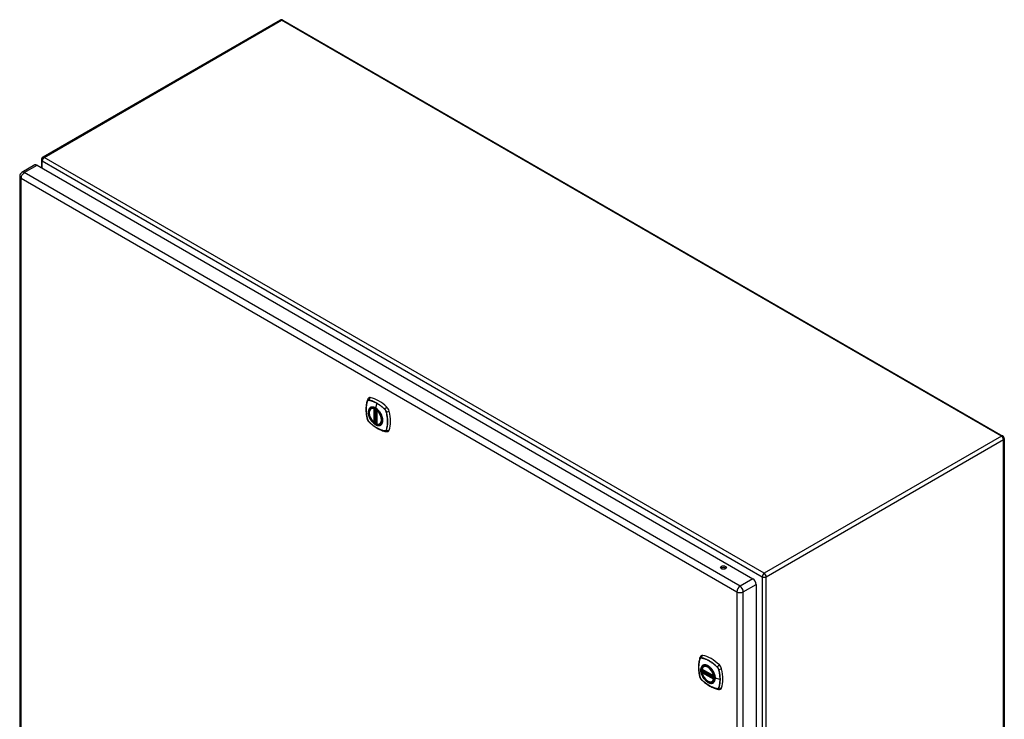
# Model space of a CAD drawing. Header units: inches. Extents: x 202.2 to 236.8, y 70.3 to 119.4.
# Tile 2 of 2: x 202.2 to 236.8, y 94.9 to 119.4. Entities that reach past the tile are written whole.
import ezdxf

# ---------------------------------------------------------------- set-up
doc = ezdxf.new("R2010")
doc.units = ezdxf.units.IN
doc.header["$MEASUREMENT"] = 0
doc.layers.add('Visible Edges(ANSI)', color=7, linetype='Continuous', lineweight=25)
doc.layers.add('Visible Tangent Edges(ANSI)', color=7, linetype='Continuous', lineweight=25)

msp = doc.modelspace()

# ---------------------------------------------------------------- linework, layer by layer
at = {"layer": 'Visible Edges(ANSI)'}
for p, q in [((211.345, 119.427), (202.999, 114.609)), ((211.444, 119.427), (236.76, 104.811)), ((202.718, 114.335), (202.266, 114.074)), ((202.798, 114.327), (227.968, 99.795)), ((202.95, 114.524), (202.95, 114.239)), ((202.185, 113.935), (202.185, 84.965)), ((214.545, 105.776), (214.563, 105.786)), ((214.74, 105.715), (214.74, 105.237)), ((214.75, 105.727), (214.746, 105.725)), ((214.671, 105.293), (214.657, 105.285)), ((214.686, 105.29), (214.684, 105.292)), ((214.74, 105.313), (214.699, 105.289)), ((214.858, 105.234), (214.876, 105.244)), ((236.809, 104.726), (236.809, 75.493)), ((228.082, 99.598), (228.082, 70.628)), ((226.181, 96.614), (226.595, 96.375)), ((226.237, 96.718), (226.255, 96.728)), ((226.181, 96.519), (226.195, 96.527)), ((226.2, 96.539), (226.2, 96.541)), ((226.206, 96.553), (226.247, 96.576)), ((226.607, 96.375), (226.61, 96.378)), ((226.55, 96.176), (226.568, 96.186))]:
    msp.add_line(p, q, dxfattribs=at)
at = {"layer": 'Visible Edges(ANSI)', "flags": 128}
for points in [[(214.415, 106.085), (214.403, 106.048), (214.393, 106.011), (214.384, 105.972), (214.377, 105.932), (214.372, 105.892), (214.368, 105.85), (214.366, 105.808), (214.365, 105.765), (214.366, 105.722), (214.368, 105.678), (214.372, 105.634), (214.377, 105.589), (214.384, 105.544), (214.392, 105.498), (214.401, 105.452), (214.412, 105.406)], [(214.459, 106.148), (214.451, 106.141), (214.444, 106.133), (214.431, 106.117), (214.422, 106.101), (214.415, 106.085)], [(214.644, 105.286), (214.63, 105.299), (214.616, 105.312), (214.603, 105.326), (214.59, 105.341), (214.578, 105.357), (214.566, 105.373), (214.554, 105.39), (214.544, 105.407), (214.534, 105.425), (214.524, 105.443), (214.516, 105.462), (214.508, 105.48), (214.501, 105.499), (214.495, 105.517), (214.489, 105.536), (214.485, 105.554), (214.482, 105.573), (214.479, 105.591), (214.478, 105.608), (214.477, 105.626), (214.477, 105.642), (214.479, 105.659), (214.481, 105.674), (214.484, 105.689), (214.489, 105.703), (214.494, 105.717), (214.5, 105.729), (214.507, 105.741), (214.515, 105.751), (214.524, 105.761), (214.534, 105.769), (214.545, 105.776)], [(214.805, 105.7), (214.823, 105.678), (214.841, 105.654), (214.858, 105.63), (214.874, 105.604), (214.888, 105.578), (214.901, 105.551), (214.912, 105.524), (214.922, 105.497)], [(214.412, 105.406), (214.416, 105.391), (214.422, 105.377), (214.428, 105.364), (214.435, 105.351), (214.442, 105.338), (214.451, 105.326), (214.461, 105.315), (214.471, 105.304)], [(214.471, 105.304), (214.506, 105.271), (214.54, 105.24), (214.576, 105.21), (214.612, 105.182), (214.648, 105.155), (214.685, 105.129), (214.722, 105.105), (214.759, 105.083), (214.796, 105.062), (214.834, 105.043), (214.871, 105.026), (214.909, 105.011), (214.947, 104.997), (214.985, 104.985), (215.023, 104.975), (215.061, 104.967)], [(214.684, 105.292), (214.682, 105.293), (214.678, 105.294), (214.674, 105.294), (214.671, 105.293)], [(214.858, 105.234), (214.846, 105.228), (214.834, 105.223), (214.82, 105.22), (214.807, 105.219), (214.793, 105.218), (214.778, 105.219), (214.763, 105.222), (214.749, 105.226)], [(215.061, 104.967), (215.078, 104.965), (215.097, 104.965), (215.117, 104.968), (215.127, 104.97), (215.137, 104.973)], [(226.107, 97.027), (226.095, 96.991), (226.085, 96.953), (226.076, 96.914), (226.069, 96.874), (226.064, 96.834), (226.06, 96.792), (226.058, 96.75), (226.057, 96.708), (226.058, 96.664), (226.06, 96.62), (226.064, 96.576), (226.069, 96.531), (226.076, 96.486), (226.084, 96.44), (226.093, 96.394), (226.104, 96.348)], [(226.151, 97.09), (226.143, 97.083), (226.136, 97.075), (226.124, 97.06), (226.114, 97.043), (226.107, 97.027)], [(226.175, 96.627), (226.179, 96.642), (226.185, 96.656), (226.191, 96.669), (226.198, 96.681), (226.207, 96.692), (226.216, 96.702), (226.226, 96.711), (226.237, 96.718)], [(226.497, 96.642), (226.516, 96.62), (226.533, 96.597), (226.55, 96.572), (226.566, 96.547), (226.58, 96.52), (226.593, 96.494), (226.604, 96.466), (226.614, 96.439)], [(226.104, 96.348), (226.108, 96.334), (226.114, 96.319), (226.12, 96.306), (226.127, 96.293), (226.134, 96.281), (226.143, 96.269), (226.153, 96.257), (226.163, 96.246)], [(226.55, 96.176), (226.539, 96.17), (226.527, 96.166), (226.514, 96.163), (226.501, 96.161), (226.487, 96.161), (226.473, 96.161), (226.459, 96.163), (226.444, 96.167), (226.43, 96.171), (226.415, 96.177), (226.401, 96.184), (226.386, 96.192), (226.371, 96.201), (226.357, 96.212), (226.342, 96.223), (226.328, 96.235), (226.314, 96.248), (226.301, 96.262), (226.288, 96.277), (226.275, 96.292), (226.263, 96.308), (226.251, 96.324), (226.24, 96.342), (226.23, 96.359), (226.22, 96.377), (226.212, 96.395), (226.203, 96.414), (226.196, 96.432), (226.189, 96.451), (226.184, 96.47), (226.179, 96.488), (226.175, 96.507)], [(226.195, 96.527), (226.197, 96.529), (226.199, 96.532), (226.2, 96.536), (226.2, 96.539)], [(226.163, 96.246), (226.198, 96.214), (226.233, 96.182), (226.268, 96.153), (226.304, 96.124), (226.34, 96.097), (226.377, 96.072), (226.414, 96.048), (226.451, 96.025), (226.488, 96.005), (226.526, 95.986), (226.564, 95.968), (226.601, 95.953), (226.639, 95.939), (226.677, 95.927), (226.715, 95.917), (226.753, 95.909)], [(226.753, 95.909), (226.77, 95.907), (226.789, 95.907), (226.809, 95.91), (226.819, 95.912), (226.829, 95.915)]]:
    msp.add_lwpolyline(points, dxfattribs=at)
at = {"layer": 'Visible Edges(ANSI)'}
for centre, radius, start, end in [((211.394, 119.342), 0.099, 60, 120), ((203.049, 114.524), 0.099, 120, 180), ((202.346, 113.935), 0.161, 120, 180), ((214.752, 105.715), 0.0118, 120, 180), ((214.651, 105.295), 0.0118, 229.389, 300), ((214.693, 105.3), 0.0118, 232.1717, 300), ((214.752, 105.237), 0.0118, 180, 253.4446), ((236.71, 104.726), 0.099, 0, 60), ((226.187, 96.625), 0.0118, 166.5554, 240), ((226.187, 96.509), 0.0118, 120, 190.611), ((226.212, 96.543), 0.0118, 120, 187.8283), ((226.601, 96.386), 0.0118, 240, 300)]:
    msp.add_arc(centre, radius, start, end, dxfattribs=at)
for centre, major_axis, start_param, end_param in [((202.798, 114.196), (-0.081, 0.139), 5.497787, 6.283185), ((214.555, 106), (-0.089, 0.153), 5.825423, 6.381985), ((214.806, 105.003), (-0.64, 1.108), 5.170151, 5.825423), ((214.702, 105.505), (-0.157, 0.273), 5.505569, 6.748139), ((215.057, 105.71), (0.089, -0.153), 1.113034, 2.028558), ((214.319, 105.847), (-0.64, 1.108), 3.599355, 4.254627), ((214.702, 105.505), (-0.157, 0.273), 2.12979, 2.550416), ((214.702, 105.505), (0.157, -0.273), 5.818232, 7.060801), ((215.057, 105.131), (0.089, -0.153), 6.184386, 6.740947), ((226.933, 100.133), (-0.102, 0), 3.63511, 5.789668), ((227.968, 99.664), (0.08, -0.139), 0.785398, 2.356194), ((226.247, 96.942), (-0.089, 0.153), 5.825423, 6.381985), ((226.498, 95.945), (-0.64, 1.108), 5.170151, 5.825423), ((226.394, 96.447), (-0.157, 0.273), 0.591177, 1.011803), ((226.394, 96.447), (-0.157, 0.273), 5.505569, 6.748139), ((226.749, 96.652), (0.089, -0.153), 1.113034, 2.028558), ((226.011, 96.789), (-0.64, 1.108), 3.599355, 4.254627), ((226.394, 96.447), (0.157, -0.273), 5.818232, 7.060801), ((226.749, 96.073), (0.089, -0.153), 6.184386, 6.740947)]:
    msp.add_ellipse(centre, major_axis=major_axis, ratio=0.57735, start_param=start_param, end_param=end_param, dxfattribs=at)
for centre, major_axis in [((214.698, 105.503), (-0.16, 0.277)), ((226.933, 100.189), (0.102, 0)), ((226.39, 96.445), (-0.16, 0.277))]:
    msp.add_ellipse(centre, major_axis=major_axis, ratio=0.57735, dxfattribs=at)
at = {"layer": 'Visible Tangent Edges(ANSI)'}
for p, q in [((203.049, 114.604), (211.394, 119.423)), ((236.71, 104.806), (211.394, 119.423)), ((202.346, 114.066), (202.798, 114.327)), ((202.979, 114.483), (228.295, 99.867)), ((202.979, 114.223), (202.979, 114.483)), ((228.365, 99.988), (203.049, 114.604)), ((227.516, 99.534), (202.346, 114.066)), ((202.232, 113.869), (227.403, 99.337)), ((202.232, 84.899), (202.232, 113.869)), ((214.416, 106.04), (214.416, 106.04)), ((214.467, 106.07), (214.468, 106.07)), ((214.745, 105.963), (214.697, 105.794)), ((214.643, 105.768), (214.643, 105.29)), ((214.651, 105.785), (214.65, 105.784)), ((214.66, 105.768), (214.671, 105.775)), ((214.66, 105.29), (214.66, 105.768)), ((214.671, 105.775), (214.671, 105.297)), ((214.686, 105.297), (214.686, 105.77)), ((214.702, 105.295), (214.702, 105.762)), ((214.744, 105.232), (214.744, 105.71)), ((214.754, 105.723), (214.754, 105.724)), ((215.022, 105.75), (215.022, 105.75)), ((215.074, 105.66), (215.074, 105.66)), ((214.416, 105.4), (214.416, 105.4)), ((214.468, 105.31), (214.467, 105.31)), ((214.671, 105.297), (214.66, 105.29)), ((214.74, 105.317), (214.702, 105.295)), ((215.022, 104.99), (215.022, 104.99)), ((215.074, 105.02), (215.074, 105.02)), ((236.71, 104.806), (228.365, 99.988)), ((228.435, 99.867), (236.78, 104.685)), ((236.78, 75.453), (236.78, 104.685)), ((226.878, 100.139), (226.848, 100.157)), ((227.968, 99.795), (227.516, 99.534)), ((228.295, 99.867), (228.295, 70.635)), ((228.435, 70.635), (228.435, 99.867)), ((227.63, 99.337), (228.082, 99.598)), ((227.403, 99.337), (227.403, 70.367)), ((227.63, 70.367), (227.63, 99.337)), ((226.108, 96.982), (226.108, 96.983)), ((226.159, 97.012), (226.16, 97.012)), ((226.592, 96.381), (226.178, 96.62)), ((226.714, 96.692), (226.714, 96.692)), ((226.766, 96.603), (226.766, 96.602)), ((226.108, 96.342), (226.108, 96.342)), ((226.178, 96.504), (226.592, 96.265)), ((226.187, 96.518), (226.198, 96.525)), ((226.601, 96.279), (226.187, 96.518)), ((226.198, 96.525), (226.612, 96.286)), ((226.616, 96.301), (226.206, 96.538)), ((226.212, 96.552), (226.25, 96.574)), ((226.616, 96.319), (226.212, 96.552)), ((226.612, 96.286), (226.601, 96.279)), ((226.609, 96.384), (226.609, 96.383)), ((226.609, 96.263), (226.611, 96.264)), ((226.812, 96.255), (226.641, 96.299)), ((226.16, 96.252), (226.159, 96.252)), ((226.714, 95.932), (226.714, 95.932)), ((226.766, 95.962), (226.766, 95.962))]:
    msp.add_line(p, q, dxfattribs=at)
at = {"layer": 'Visible Tangent Edges(ANSI)', "flags": 128}
for points in [[(214.415, 106.042), (214.408, 106.02), (214.401, 105.998), (214.395, 105.975), (214.389, 105.952), (214.385, 105.928), (214.381, 105.903), (214.377, 105.878), (214.374, 105.853), (214.372, 105.827), (214.37, 105.801), (214.369, 105.774), (214.369, 105.747), (214.369, 105.72), (214.37, 105.692), (214.372, 105.664), (214.374, 105.635), (214.377, 105.607), (214.381, 105.578), (214.385, 105.549), (214.39, 105.519), (214.395, 105.49), (214.401, 105.46), (214.408, 105.43), (214.415, 105.4)], [(214.416, 105.4), (214.408, 105.43), (214.402, 105.46), (214.396, 105.489), (214.39, 105.519), (214.385, 105.548), (214.381, 105.577), (214.378, 105.606), (214.375, 105.635), (214.372, 105.663), (214.371, 105.691), (214.37, 105.719), (214.37, 105.746), (214.37, 105.773), (214.371, 105.8), (214.372, 105.826), (214.375, 105.852), (214.378, 105.877), (214.381, 105.902), (214.385, 105.926), (214.39, 105.95), (214.396, 105.974), (214.402, 105.996), (214.408, 106.019), (214.416, 106.04)], [(214.468, 106.073), (214.464, 106.073), (214.462, 106.073), (214.459, 106.074), (214.456, 106.074), (214.453, 106.074), (214.45, 106.073), (214.447, 106.073), (214.445, 106.072), (214.442, 106.071), (214.44, 106.07), (214.437, 106.069), (214.435, 106.068), (214.433, 106.067), (214.431, 106.065), (214.429, 106.064), (214.427, 106.062), (214.425, 106.06), (214.423, 106.058), (214.421, 106.055), (214.42, 106.053), (214.418, 106.05), (214.417, 106.048), (214.416, 106.045), (214.415, 106.042)], [(214.416, 106.04), (214.417, 106.043), (214.418, 106.046), (214.419, 106.048), (214.421, 106.051), (214.422, 106.053), (214.424, 106.055), (214.426, 106.057), (214.427, 106.059), (214.429, 106.061), (214.431, 106.063), (214.433, 106.064), (214.436, 106.066), (214.438, 106.067), (214.44, 106.068), (214.443, 106.069), (214.445, 106.07), (214.448, 106.07), (214.45, 106.071), (214.453, 106.071), (214.456, 106.071), (214.459, 106.071), (214.461, 106.071), (214.464, 106.071), (214.467, 106.07)], [(215.023, 105.752), (215.001, 105.773), (214.978, 105.794), (214.956, 105.814), (214.933, 105.833), (214.909, 105.852), (214.886, 105.87), (214.863, 105.888), (214.839, 105.905), (214.816, 105.921), (214.792, 105.936), (214.768, 105.951), (214.745, 105.965), (214.721, 105.978), (214.698, 105.991), (214.674, 106.002), (214.651, 106.013), (214.628, 106.024), (214.604, 106.033), (214.581, 106.042), (214.558, 106.049), (214.535, 106.056), (214.512, 106.063), (214.49, 106.068), (214.468, 106.073)], [(214.468, 106.07), (214.479, 106.068), (214.49, 106.066), (214.501, 106.063), (214.512, 106.06), (214.524, 106.057), (214.535, 106.054), (214.547, 106.051), (214.558, 106.047), (214.57, 106.044), (214.581, 106.04), (214.593, 106.036), (214.604, 106.031), (214.616, 106.027), (214.628, 106.022), (214.639, 106.017), (214.651, 106.012), (214.663, 106.006), (214.674, 106.001), (214.686, 105.995), (214.698, 105.989), (214.71, 105.983), (214.721, 105.977), (214.733, 105.97), (214.745, 105.963)], [(214.745, 105.963), (214.757, 105.957), (214.768, 105.949), (214.78, 105.942), (214.792, 105.935), (214.804, 105.927), (214.815, 105.919), (214.827, 105.911), (214.839, 105.903), (214.85, 105.895), (214.862, 105.886), (214.874, 105.878), (214.885, 105.869), (214.897, 105.86), (214.909, 105.851), (214.92, 105.841), (214.932, 105.832), (214.943, 105.822), (214.955, 105.812), (214.966, 105.802), (214.977, 105.792), (214.988, 105.782), (215, 105.771), (215.011, 105.761), (215.022, 105.75)], [(214.503, 105.8), (214.494, 105.792), (214.485, 105.783), (214.478, 105.773), (214.471, 105.762), (214.465, 105.751), (214.46, 105.738), (214.455, 105.725), (214.451, 105.711), (214.448, 105.696), (214.446, 105.681), (214.445, 105.665), (214.445, 105.648), (214.445, 105.631), (214.446, 105.613), (214.448, 105.596), (214.451, 105.577), (214.455, 105.559), (214.46, 105.54), (214.465, 105.522), (214.471, 105.503), (214.478, 105.484), (214.485, 105.465), (214.494, 105.447), (214.503, 105.429)], [(214.922, 105.497), (214.94, 105.428), (214.946, 105.363), (214.942, 105.305), (214.925, 105.255), (214.899, 105.217), (214.863, 105.192), (214.82, 105.181), (214.77, 105.186), (214.718, 105.204), (214.664, 105.237), (214.612, 105.281), (214.564, 105.336), (214.522, 105.399), (214.489, 105.466), (214.465, 105.535), (214.451, 105.602), (214.449, 105.665), (214.458, 105.721), (214.479, 105.766), (214.509, 105.799), (214.548, 105.819), (214.594, 105.824), (214.644, 105.814), (214.697, 105.79)], [(214.536, 105.819), (214.534, 105.819), (214.533, 105.818), (214.531, 105.818), (214.53, 105.817), (214.528, 105.816), (214.527, 105.816), (214.526, 105.815), (214.524, 105.814), (214.523, 105.813), (214.521, 105.813), (214.52, 105.812), (214.518, 105.811), (214.517, 105.81), (214.516, 105.809), (214.514, 105.809), (214.513, 105.808), (214.512, 105.807), (214.51, 105.806), (214.509, 105.805), (214.508, 105.804), (214.506, 105.803), (214.505, 105.802), (214.504, 105.801), (214.503, 105.8)], [(214.697, 105.794), (214.69, 105.798), (214.683, 105.802), (214.675, 105.805), (214.668, 105.809), (214.661, 105.812), (214.654, 105.814), (214.646, 105.817), (214.639, 105.819), (214.632, 105.821), (214.625, 105.823), (214.618, 105.825), (214.611, 105.826), (214.605, 105.827), (214.598, 105.827), (214.591, 105.828), (214.585, 105.828), (214.578, 105.828), (214.572, 105.827), (214.565, 105.827), (214.559, 105.826), (214.553, 105.825), (214.547, 105.823), (214.542, 105.821), (214.536, 105.819)], [(214.671, 105.777), (214.671, 105.777), (214.671, 105.777), (214.671, 105.777), (214.671, 105.777), (214.671, 105.777), (214.671, 105.777), (214.671, 105.777), (214.671, 105.777), (214.671, 105.777), (214.671, 105.777), (214.671, 105.777), (214.671, 105.777), (214.671, 105.777), (214.671, 105.777), (214.671, 105.777), (214.671, 105.777), (214.671, 105.777), (214.671, 105.777), (214.671, 105.777), (214.671, 105.777), (214.671, 105.777), (214.671, 105.777), (214.671, 105.777), (214.671, 105.776)], [(214.671, 105.776), (214.671, 105.776), (214.671, 105.776), (214.671, 105.776), (214.671, 105.776), (214.671, 105.776), (214.671, 105.776), (214.671, 105.776), (214.671, 105.776), (214.671, 105.776), (214.671, 105.776), (214.671, 105.776), (214.671, 105.776), (214.671, 105.776), (214.671, 105.775), (214.671, 105.775), (214.671, 105.775), (214.671, 105.775), (214.671, 105.775), (214.671, 105.775), (214.671, 105.775), (214.671, 105.775), (214.671, 105.775), (214.671, 105.775), (214.671, 105.775)], [(214.858, 105.634), (214.852, 105.642), (214.846, 105.651), (214.84, 105.659), (214.834, 105.667), (214.828, 105.675), (214.822, 105.683), (214.816, 105.691), (214.809, 105.698), (214.803, 105.706), (214.796, 105.713), (214.789, 105.72), (214.782, 105.727), (214.776, 105.734), (214.769, 105.74), (214.762, 105.747), (214.755, 105.753), (214.748, 105.759), (214.74, 105.764), (214.733, 105.77), (214.726, 105.775), (214.719, 105.78), (214.712, 105.785), (214.704, 105.789), (214.697, 105.794)], [(214.697, 105.79), (214.702, 105.787), (214.707, 105.785), (214.711, 105.782), (214.716, 105.779), (214.721, 105.776), (214.725, 105.772), (214.73, 105.769), (214.734, 105.766), (214.739, 105.762), (214.743, 105.759), (214.748, 105.755), (214.753, 105.751), (214.757, 105.747), (214.762, 105.744), (214.766, 105.74), (214.77, 105.735), (214.775, 105.731), (214.779, 105.727), (214.784, 105.723), (214.788, 105.718), (214.792, 105.714), (214.796, 105.709), (214.801, 105.705), (214.805, 105.7)], [(214.891, 105.576), (214.89, 105.578), (214.888, 105.581), (214.887, 105.583), (214.886, 105.586), (214.885, 105.588), (214.883, 105.591), (214.882, 105.593), (214.881, 105.595), (214.879, 105.598), (214.878, 105.6), (214.876, 105.603), (214.875, 105.605), (214.874, 105.608), (214.872, 105.61), (214.871, 105.612), (214.869, 105.615), (214.868, 105.617), (214.867, 105.619), (214.865, 105.622), (214.864, 105.624), (214.862, 105.627), (214.861, 105.629), (214.859, 105.631), (214.858, 105.634)], [(215.022, 105.75), (215.025, 105.747), (215.028, 105.744), (215.031, 105.741), (215.034, 105.737), (215.037, 105.734), (215.039, 105.731), (215.042, 105.727), (215.045, 105.723), (215.047, 105.72), (215.049, 105.716), (215.052, 105.712), (215.054, 105.709), (215.056, 105.705), (215.058, 105.701), (215.06, 105.697), (215.062, 105.693), (215.064, 105.689), (215.066, 105.685), (215.067, 105.681), (215.069, 105.677), (215.07, 105.672), (215.072, 105.668), (215.073, 105.664), (215.074, 105.66)], [(215.076, 105.66), (215.075, 105.665), (215.074, 105.669), (215.073, 105.673), (215.071, 105.677), (215.07, 105.681), (215.068, 105.685), (215.066, 105.689), (215.064, 105.694), (215.062, 105.698), (215.06, 105.702), (215.058, 105.706), (215.056, 105.71), (215.054, 105.714), (215.051, 105.717), (215.049, 105.721), (215.046, 105.725), (215.044, 105.729), (215.041, 105.732), (215.038, 105.736), (215.035, 105.739), (215.032, 105.742), (215.029, 105.746), (215.026, 105.749), (215.023, 105.752)], [(215.074, 105.66), (215.081, 105.63), (215.088, 105.6), (215.094, 105.57), (215.1, 105.541), (215.104, 105.512), (215.109, 105.483), (215.112, 105.454), (215.115, 105.425), (215.117, 105.397), (215.119, 105.369), (215.12, 105.341), (215.12, 105.314), (215.12, 105.287), (215.119, 105.26), (215.117, 105.234), (215.115, 105.208), (215.112, 105.183), (215.109, 105.158), (215.104, 105.134), (215.1, 105.11), (215.094, 105.086), (215.088, 105.064), (215.081, 105.041), (215.074, 105.02)], [(215.076, 105.018), (215.083, 105.04), (215.09, 105.062), (215.096, 105.085), (215.101, 105.109), (215.106, 105.133), (215.11, 105.157), (215.114, 105.182), (215.117, 105.208), (215.119, 105.234), (215.12, 105.26), (215.121, 105.287), (215.122, 105.314), (215.121, 105.341), (215.12, 105.369), (215.119, 105.397), (215.116, 105.425), (215.114, 105.454), (215.11, 105.483), (215.106, 105.512), (215.101, 105.541), (215.096, 105.571), (215.09, 105.6), (215.083, 105.63), (215.076, 105.66)], [(214.415, 105.4), (214.416, 105.396), (214.417, 105.392), (214.418, 105.388), (214.42, 105.384), (214.421, 105.38), (214.423, 105.375), (214.425, 105.371), (214.427, 105.367), (214.429, 105.363), (214.431, 105.359), (214.433, 105.355), (214.435, 105.351), (214.437, 105.347), (214.44, 105.343), (214.442, 105.34), (214.445, 105.336), (214.447, 105.332), (214.45, 105.329), (214.453, 105.325), (214.456, 105.322), (214.459, 105.318), (214.462, 105.315), (214.464, 105.312), (214.468, 105.309)], [(214.467, 105.31), (214.464, 105.313), (214.461, 105.316), (214.459, 105.319), (214.456, 105.323), (214.453, 105.326), (214.45, 105.329), (214.448, 105.333), (214.445, 105.336), (214.443, 105.34), (214.44, 105.344), (214.438, 105.348), (214.436, 105.351), (214.433, 105.355), (214.431, 105.359), (214.429, 105.363), (214.427, 105.367), (214.426, 105.371), (214.424, 105.375), (214.422, 105.379), (214.421, 105.383), (214.419, 105.387), (214.418, 105.391), (214.417, 105.396), (214.416, 105.4)], [(215.022, 104.99), (215, 104.994), (214.977, 104.999), (214.955, 105.006), (214.932, 105.012), (214.909, 105.02), (214.886, 105.029), (214.862, 105.038), (214.839, 105.048), (214.816, 105.059), (214.792, 105.071), (214.769, 105.083), (214.745, 105.096), (214.722, 105.11), (214.698, 105.125), (214.675, 105.14), (214.651, 105.156), (214.628, 105.173), (214.605, 105.191), (214.581, 105.209), (214.558, 105.228), (214.535, 105.248), (214.513, 105.268), (214.49, 105.288), (214.468, 105.31)], [(214.468, 105.309), (214.49, 105.288), (214.513, 105.267), (214.535, 105.247), (214.558, 105.227), (214.581, 105.208), (214.605, 105.19), (214.628, 105.173), (214.652, 105.156), (214.675, 105.14), (214.699, 105.124), (214.722, 105.109), (214.746, 105.095), (214.769, 105.082), (214.793, 105.07), (214.816, 105.058), (214.84, 105.047), (214.863, 105.037), (214.887, 105.028), (214.91, 105.019), (214.933, 105.011), (214.956, 105.004), (214.978, 104.998), (215.001, 104.993), (215.023, 104.988)], [(214.503, 105.429), (214.504, 105.426), (214.505, 105.424), (214.506, 105.421), (214.508, 105.419), (214.509, 105.416), (214.51, 105.414), (214.512, 105.411), (214.513, 105.409), (214.514, 105.406), (214.516, 105.404), (214.517, 105.402), (214.518, 105.399), (214.52, 105.397), (214.521, 105.394), (214.523, 105.392), (214.524, 105.39), (214.526, 105.387), (214.527, 105.385), (214.528, 105.383), (214.53, 105.38), (214.531, 105.378), (214.533, 105.376), (214.534, 105.373), (214.536, 105.371)], [(214.536, 105.371), (214.547, 105.354), (214.559, 105.338), (214.572, 105.322), (214.585, 105.306), (214.598, 105.292), (214.611, 105.278), (214.625, 105.264), (214.639, 105.252), (214.654, 105.24), (214.668, 105.23), (214.683, 105.22), (214.697, 105.211), (214.712, 105.203), (214.726, 105.196), (214.741, 105.19), (214.755, 105.185), (214.769, 105.182), (214.783, 105.179), (214.796, 105.177), (214.809, 105.177), (214.822, 105.177), (214.834, 105.179), (214.846, 105.181), (214.858, 105.185)], [(214.671, 105.297), (214.671, 105.297), (214.671, 105.297), (214.671, 105.297), (214.671, 105.296), (214.671, 105.296), (214.671, 105.296), (214.671, 105.296), (214.671, 105.296), (214.671, 105.296), (214.671, 105.296), (214.671, 105.296), (214.671, 105.296), (214.671, 105.296), (214.671, 105.296), (214.671, 105.296), (214.671, 105.296), (214.671, 105.296), (214.671, 105.296), (214.671, 105.295), (214.671, 105.295), (214.671, 105.295), (214.671, 105.295), (214.671, 105.295), (214.671, 105.295)], [(214.671, 105.295), (214.671, 105.295), (214.671, 105.295), (214.671, 105.295), (214.671, 105.294), (214.671, 105.294), (214.671, 105.294), (214.671, 105.294), (214.671, 105.294), (214.671, 105.294), (214.671, 105.294), (214.671, 105.293), (214.671, 105.293), (214.671, 105.293), (214.671, 105.293), (214.671, 105.293), (214.671, 105.293), (214.671, 105.293), (214.671, 105.293), (214.671, 105.293), (214.671, 105.293), (214.671, 105.293), (214.671, 105.293), (214.671, 105.293), (214.671, 105.293)], [(214.671, 105.293), (214.671, 105.293), (214.671, 105.293), (214.671, 105.293), (214.671, 105.293), (214.671, 105.293), (214.671, 105.293), (214.671, 105.293), (214.671, 105.293), (214.671, 105.293), (214.671, 105.293), (214.671, 105.293), (214.671, 105.293), (214.671, 105.293), (214.671, 105.293), (214.671, 105.293), (214.671, 105.293), (214.671, 105.293), (214.671, 105.293), (214.671, 105.293), (214.671, 105.293), (214.671, 105.293), (214.671, 105.293), (214.671, 105.293), (214.671, 105.293)], [(214.684, 105.292), (214.684, 105.292), (214.684, 105.292), (214.684, 105.292), (214.684, 105.292), (214.684, 105.292), (214.684, 105.292), (214.684, 105.292), (214.685, 105.292), (214.685, 105.292), (214.685, 105.292), (214.685, 105.292), (214.685, 105.291), (214.685, 105.291), (214.685, 105.291), (214.685, 105.291), (214.685, 105.291), (214.685, 105.291), (214.685, 105.291), (214.685, 105.291), (214.685, 105.291), (214.685, 105.291), (214.685, 105.291), (214.685, 105.291), (214.685, 105.291)], [(214.685, 105.291), (214.685, 105.291), (214.685, 105.291), (214.685, 105.291), (214.685, 105.291), (214.686, 105.292), (214.686, 105.292), (214.686, 105.292), (214.686, 105.292), (214.686, 105.292), (214.686, 105.292), (214.686, 105.292), (214.686, 105.292), (214.686, 105.292), (214.686, 105.292), (214.686, 105.293), (214.686, 105.293), (214.686, 105.293), (214.686, 105.293), (214.686, 105.293), (214.686, 105.293), (214.686, 105.294), (214.686, 105.294), (214.686, 105.294), (214.686, 105.294)], [(214.686, 105.294), (214.686, 105.294), (214.686, 105.294), (214.686, 105.295), (214.686, 105.295), (214.686, 105.295), (214.686, 105.295), (214.686, 105.295), (214.686, 105.295), (214.686, 105.295), (214.686, 105.296), (214.686, 105.296), (214.686, 105.296), (214.686, 105.296), (214.686, 105.296), (214.686, 105.296), (214.686, 105.296), (214.686, 105.297), (214.686, 105.297), (214.686, 105.297), (214.686, 105.297), (214.686, 105.297), (214.686, 105.297), (214.686, 105.297), (214.686, 105.297)], [(214.891, 105.204), (214.9, 105.212), (214.908, 105.221), (214.916, 105.231), (214.923, 105.242), (214.929, 105.254), (214.934, 105.267), (214.939, 105.28), (214.943, 105.294), (214.946, 105.309), (214.948, 105.324), (214.949, 105.34), (214.949, 105.357), (214.949, 105.374), (214.948, 105.391), (214.946, 105.409), (214.943, 105.427), (214.939, 105.446), (214.934, 105.464), (214.929, 105.483), (214.923, 105.502), (214.916, 105.52), (214.908, 105.539), (214.9, 105.558), (214.891, 105.576)], [(214.858, 105.185), (214.859, 105.186), (214.861, 105.186), (214.862, 105.187), (214.864, 105.188), (214.865, 105.188), (214.867, 105.189), (214.868, 105.19), (214.869, 105.19), (214.871, 105.191), (214.872, 105.192), (214.874, 105.193), (214.875, 105.193), (214.876, 105.194), (214.878, 105.195), (214.879, 105.196), (214.881, 105.197), (214.882, 105.198), (214.883, 105.198), (214.885, 105.199), (214.886, 105.2), (214.887, 105.201), (214.888, 105.202), (214.89, 105.203), (214.891, 105.204)], [(215.074, 105.02), (215.073, 105.017), (215.072, 105.014), (215.07, 105.011), (215.069, 105.009), (215.067, 105.007), (215.066, 105.005), (215.064, 105.002), (215.062, 105.001), (215.06, 104.999), (215.058, 104.997), (215.056, 104.996), (215.054, 104.994), (215.052, 104.993), (215.049, 104.992), (215.047, 104.991), (215.045, 104.99), (215.042, 104.99), (215.039, 104.989), (215.037, 104.989), (215.034, 104.989), (215.031, 104.989), (215.028, 104.989), (215.025, 104.989), (215.022, 104.99)], [(215.023, 104.988), (215.026, 104.988), (215.029, 104.987), (215.032, 104.987), (215.035, 104.987), (215.038, 104.987), (215.041, 104.987), (215.044, 104.988), (215.046, 104.989), (215.049, 104.989), (215.051, 104.99), (215.054, 104.991), (215.056, 104.993), (215.058, 104.994), (215.06, 104.996), (215.062, 104.997), (215.064, 104.999), (215.066, 105.001), (215.068, 105.003), (215.07, 105.005), (215.071, 105.008), (215.073, 105.01), (215.074, 105.013), (215.075, 105.016), (215.076, 105.018)], [(226.107, 96.984), (226.1, 96.963), (226.093, 96.94), (226.087, 96.917), (226.081, 96.894), (226.077, 96.87), (226.073, 96.845), (226.069, 96.82), (226.066, 96.795), (226.064, 96.769), (226.062, 96.743), (226.061, 96.716), (226.061, 96.689), (226.061, 96.662), (226.062, 96.634), (226.064, 96.606), (226.066, 96.578), (226.069, 96.549), (226.073, 96.52), (226.077, 96.491), (226.082, 96.462), (226.087, 96.432), (226.093, 96.402), (226.1, 96.372), (226.107, 96.342)], [(226.108, 96.342), (226.1, 96.372), (226.094, 96.402), (226.088, 96.432), (226.082, 96.461), (226.077, 96.49), (226.073, 96.52), (226.07, 96.548), (226.067, 96.577), (226.064, 96.605), (226.063, 96.633), (226.062, 96.661), (226.062, 96.688), (226.062, 96.715), (226.063, 96.742), (226.064, 96.768), (226.067, 96.794), (226.07, 96.819), (226.073, 96.844), (226.077, 96.869), (226.082, 96.892), (226.088, 96.916), (226.094, 96.939), (226.1, 96.961), (226.108, 96.982)], [(226.16, 97.015), (226.157, 97.015), (226.154, 97.016), (226.151, 97.016), (226.148, 97.016), (226.145, 97.016), (226.142, 97.015), (226.139, 97.015), (226.137, 97.014), (226.134, 97.014), (226.132, 97.013), (226.129, 97.012), (226.127, 97.01), (226.125, 97.009), (226.123, 97.007), (226.121, 97.006), (226.119, 97.004), (226.117, 97.002), (226.115, 97), (226.113, 96.998), (226.112, 96.995), (226.11, 96.993), (226.109, 96.99), (226.108, 96.987), (226.107, 96.984)], [(226.108, 96.983), (226.109, 96.985), (226.11, 96.988), (226.111, 96.991), (226.113, 96.993), (226.114, 96.995), (226.116, 96.998), (226.118, 97), (226.119, 97.002), (226.121, 97.003), (226.123, 97.005), (226.125, 97.006), (226.128, 97.008), (226.13, 97.009), (226.132, 97.01), (226.135, 97.011), (226.137, 97.012), (226.14, 97.012), (226.142, 97.013), (226.145, 97.013), (226.148, 97.013), (226.151, 97.013), (226.153, 97.013), (226.156, 97.013), (226.159, 97.012)], [(226.715, 96.694), (226.693, 96.715), (226.67, 96.736), (226.648, 96.756), (226.624, 96.775), (226.601, 96.794), (226.578, 96.813), (226.555, 96.83), (226.531, 96.847), (226.507, 96.863), (226.484, 96.879), (226.46, 96.893), (226.437, 96.907), (226.413, 96.92), (226.39, 96.933), (226.366, 96.945), (226.343, 96.956), (226.319, 96.966), (226.296, 96.975), (226.273, 96.984), (226.25, 96.992), (226.227, 96.999), (226.204, 97.005), (226.182, 97.01), (226.16, 97.015)], [(226.16, 97.012), (226.182, 97.008), (226.204, 97.003), (226.227, 96.997), (226.25, 96.99), (226.273, 96.982), (226.296, 96.973), (226.319, 96.964), (226.343, 96.954), (226.366, 96.943), (226.389, 96.931), (226.413, 96.919), (226.436, 96.906), (226.46, 96.892), (226.483, 96.877), (226.507, 96.862), (226.53, 96.846), (226.554, 96.829), (226.577, 96.811), (226.6, 96.793), (226.623, 96.774), (226.646, 96.755), (226.669, 96.734), (226.692, 96.714), (226.714, 96.692)], [(226.195, 96.742), (226.186, 96.734), (226.177, 96.725), (226.17, 96.715), (226.163, 96.705), (226.157, 96.693), (226.152, 96.68), (226.147, 96.667), (226.143, 96.653), (226.14, 96.638), (226.138, 96.623), (226.137, 96.607), (226.137, 96.59), (226.137, 96.573), (226.138, 96.556), (226.14, 96.538), (226.143, 96.52), (226.147, 96.501), (226.152, 96.483), (226.157, 96.464), (226.163, 96.445), (226.17, 96.426), (226.177, 96.408), (226.186, 96.389), (226.195, 96.371)], [(226.639, 96.301), (226.633, 96.243), (226.616, 96.194), (226.588, 96.157), (226.552, 96.133), (226.508, 96.123), (226.459, 96.129), (226.406, 96.148), (226.352, 96.182), (226.301, 96.227), (226.253, 96.283), (226.212, 96.346), (226.179, 96.413), (226.155, 96.482), (226.143, 96.549), (226.141, 96.612), (226.151, 96.666), (226.172, 96.711), (226.203, 96.743), (226.243, 96.762), (226.289, 96.766), (226.34, 96.755), (226.393, 96.73), (226.446, 96.692), (226.497, 96.642)], [(226.228, 96.762), (226.226, 96.761), (226.225, 96.76), (226.223, 96.76), (226.222, 96.759), (226.22, 96.758), (226.219, 96.758), (226.218, 96.757), (226.216, 96.756), (226.215, 96.756), (226.213, 96.755), (226.212, 96.754), (226.21, 96.753), (226.209, 96.752), (226.208, 96.752), (226.206, 96.751), (226.205, 96.75), (226.204, 96.749), (226.202, 96.748), (226.201, 96.747), (226.2, 96.746), (226.198, 96.745), (226.197, 96.744), (226.196, 96.743), (226.195, 96.742)], [(226.55, 96.576), (226.538, 96.593), (226.526, 96.609), (226.514, 96.625), (226.501, 96.64), (226.488, 96.655), (226.474, 96.669), (226.461, 96.682), (226.447, 96.695), (226.433, 96.706), (226.418, 96.717), (226.404, 96.727), (226.389, 96.736), (226.374, 96.744), (226.36, 96.751), (226.345, 96.757), (226.331, 96.762), (226.317, 96.765), (226.303, 96.768), (226.29, 96.77), (226.276, 96.77), (226.264, 96.77), (226.251, 96.768), (226.239, 96.765), (226.228, 96.762)], [(226.714, 96.692), (226.717, 96.689), (226.72, 96.686), (226.723, 96.683), (226.726, 96.68), (226.729, 96.676), (226.731, 96.673), (226.734, 96.669), (226.737, 96.666), (226.739, 96.662), (226.741, 96.658), (226.744, 96.655), (226.746, 96.651), (226.748, 96.647), (226.75, 96.643), (226.752, 96.639), (226.754, 96.635), (226.756, 96.631), (226.758, 96.627), (226.759, 96.623), (226.761, 96.619), (226.762, 96.615), (226.764, 96.611), (226.765, 96.607), (226.766, 96.603)], [(226.768, 96.603), (226.767, 96.607), (226.766, 96.611), (226.765, 96.615), (226.763, 96.619), (226.762, 96.623), (226.76, 96.627), (226.758, 96.632), (226.756, 96.636), (226.754, 96.64), (226.752, 96.644), (226.75, 96.648), (226.748, 96.652), (226.746, 96.656), (226.743, 96.66), (226.741, 96.663), (226.738, 96.667), (226.736, 96.671), (226.733, 96.674), (226.73, 96.678), (226.727, 96.681), (226.724, 96.685), (226.721, 96.688), (226.718, 96.691), (226.715, 96.694)], [(226.766, 96.602), (226.77, 96.587), (226.773, 96.572), (226.777, 96.557), (226.78, 96.542), (226.783, 96.527), (226.786, 96.513), (226.789, 96.498), (226.792, 96.483), (226.794, 96.468), (226.796, 96.454), (226.799, 96.439), (226.801, 96.425), (226.802, 96.41), (226.804, 96.396), (226.806, 96.381), (226.807, 96.367), (226.808, 96.353), (226.809, 96.339), (226.81, 96.324), (226.811, 96.31), (226.812, 96.297), (226.812, 96.283), (226.812, 96.269), (226.812, 96.255)], [(226.768, 95.961), (226.775, 95.982), (226.782, 96.005), (226.788, 96.027), (226.793, 96.051), (226.798, 96.075), (226.802, 96.099), (226.806, 96.124), (226.809, 96.15), (226.811, 96.176), (226.812, 96.202), (226.813, 96.229), (226.814, 96.256), (226.813, 96.283), (226.812, 96.311), (226.811, 96.339), (226.808, 96.367), (226.806, 96.396), (226.802, 96.425), (226.798, 96.454), (226.793, 96.483), (226.788, 96.513), (226.782, 96.543), (226.775, 96.573), (226.768, 96.603)], [(226.107, 96.342), (226.108, 96.338), (226.109, 96.334), (226.11, 96.33), (226.112, 96.326), (226.113, 96.322), (226.115, 96.318), (226.117, 96.313), (226.119, 96.309), (226.121, 96.305), (226.123, 96.301), (226.125, 96.297), (226.127, 96.293), (226.129, 96.289), (226.132, 96.286), (226.134, 96.282), (226.137, 96.278), (226.139, 96.274), (226.142, 96.271), (226.145, 96.267), (226.148, 96.264), (226.151, 96.261), (226.154, 96.257), (226.157, 96.254), (226.16, 96.251)], [(226.159, 96.252), (226.156, 96.255), (226.153, 96.258), (226.151, 96.261), (226.148, 96.265), (226.145, 96.268), (226.142, 96.272), (226.14, 96.275), (226.137, 96.279), (226.135, 96.282), (226.132, 96.286), (226.13, 96.29), (226.128, 96.294), (226.125, 96.297), (226.123, 96.301), (226.121, 96.305), (226.119, 96.309), (226.118, 96.313), (226.116, 96.317), (226.114, 96.321), (226.113, 96.326), (226.111, 96.33), (226.11, 96.334), (226.109, 96.338), (226.108, 96.342)], [(226.195, 96.527), (226.194, 96.527), (226.194, 96.527), (226.194, 96.527), (226.194, 96.527), (226.194, 96.527), (226.194, 96.527), (226.195, 96.527), (226.195, 96.527), (226.195, 96.526), (226.195, 96.526), (226.195, 96.526), (226.195, 96.526), (226.195, 96.526), (226.195, 96.526), (226.195, 96.526), (226.195, 96.526), (226.195, 96.526), (226.196, 96.526), (226.196, 96.526), (226.196, 96.526), (226.196, 96.526), (226.196, 96.526), (226.196, 96.526), (226.197, 96.526)], [(226.195, 96.527), (226.195, 96.527), (226.195, 96.527), (226.195, 96.527), (226.195, 96.527), (226.195, 96.527), (226.195, 96.527), (226.195, 96.527), (226.195, 96.527), (226.195, 96.527), (226.195, 96.527), (226.195, 96.527), (226.195, 96.527), (226.195, 96.527), (226.195, 96.527), (226.195, 96.527), (226.195, 96.527), (226.195, 96.527), (226.195, 96.527), (226.195, 96.527), (226.195, 96.527), (226.195, 96.527), (226.195, 96.527), (226.195, 96.527), (226.195, 96.527)], [(226.195, 96.371), (226.196, 96.368), (226.197, 96.366), (226.198, 96.363), (226.2, 96.361), (226.201, 96.358), (226.202, 96.356), (226.204, 96.354), (226.205, 96.351), (226.206, 96.349), (226.208, 96.346), (226.209, 96.344), (226.21, 96.341), (226.212, 96.339), (226.213, 96.337), (226.215, 96.334), (226.216, 96.332), (226.218, 96.33), (226.219, 96.327), (226.22, 96.325), (226.222, 96.322), (226.223, 96.32), (226.225, 96.318), (226.226, 96.315), (226.228, 96.313)], [(226.197, 96.526), (226.197, 96.526), (226.197, 96.526), (226.197, 96.526), (226.197, 96.526), (226.197, 96.526), (226.197, 96.525), (226.197, 96.525), (226.197, 96.525), (226.197, 96.525), (226.197, 96.525), (226.197, 96.525), (226.197, 96.525), (226.197, 96.525), (226.197, 96.525), (226.198, 96.525), (226.198, 96.525), (226.198, 96.525), (226.198, 96.525), (226.198, 96.525), (226.198, 96.525), (226.198, 96.525), (226.198, 96.525), (226.198, 96.525), (226.198, 96.525)], [(226.2, 96.54), (226.2, 96.54), (226.2, 96.54), (226.2, 96.54), (226.2, 96.54), (226.2, 96.54), (226.2, 96.54), (226.2, 96.54), (226.2, 96.54), (226.2, 96.54), (226.2, 96.539), (226.2, 96.539), (226.2, 96.539), (226.2, 96.539), (226.2, 96.539), (226.2, 96.539), (226.2, 96.539), (226.2, 96.539), (226.2, 96.539), (226.2, 96.539), (226.2, 96.539), (226.2, 96.539), (226.2, 96.539), (226.2, 96.539), (226.2, 96.539)], [(226.203, 96.539), (226.203, 96.539), (226.203, 96.539), (226.203, 96.54), (226.203, 96.54), (226.202, 96.54), (226.202, 96.54), (226.202, 96.54), (226.202, 96.54), (226.202, 96.54), (226.202, 96.54), (226.202, 96.54), (226.201, 96.54), (226.201, 96.54), (226.201, 96.54), (226.201, 96.54), (226.201, 96.54), (226.201, 96.54), (226.201, 96.54), (226.201, 96.54), (226.201, 96.54), (226.201, 96.54), (226.2, 96.54), (226.2, 96.54), (226.2, 96.54)], [(226.206, 96.538), (226.206, 96.538), (226.206, 96.538), (226.206, 96.538), (226.206, 96.538), (226.206, 96.538), (226.206, 96.538), (226.205, 96.538), (226.205, 96.538), (226.205, 96.538), (226.205, 96.538), (226.205, 96.539), (226.205, 96.539), (226.205, 96.539), (226.205, 96.539), (226.204, 96.539), (226.204, 96.539), (226.204, 96.539), (226.204, 96.539), (226.204, 96.539), (226.204, 96.539), (226.204, 96.539), (226.204, 96.539), (226.204, 96.539), (226.203, 96.539)], [(226.228, 96.313), (226.239, 96.296), (226.251, 96.28), (226.264, 96.264), (226.277, 96.249), (226.29, 96.234), (226.303, 96.22), (226.317, 96.207), (226.331, 96.194), (226.346, 96.183), (226.36, 96.172), (226.374, 96.162), (226.389, 96.153), (226.404, 96.145), (226.418, 96.138), (226.433, 96.132), (226.447, 96.128), (226.461, 96.124), (226.475, 96.121), (226.488, 96.119), (226.501, 96.119), (226.514, 96.119), (226.526, 96.121), (226.538, 96.124), (226.55, 96.127)], [(226.583, 96.518), (226.582, 96.521), (226.58, 96.523), (226.579, 96.525), (226.578, 96.528), (226.577, 96.53), (226.575, 96.533), (226.574, 96.535), (226.573, 96.538), (226.571, 96.54), (226.57, 96.543), (226.568, 96.545), (226.567, 96.547), (226.566, 96.55), (226.564, 96.552), (226.563, 96.555), (226.561, 96.557), (226.56, 96.559), (226.559, 96.562), (226.557, 96.564), (226.556, 96.566), (226.554, 96.569), (226.553, 96.571), (226.551, 96.573), (226.55, 96.576)], [(226.641, 96.299), (226.641, 96.307), (226.641, 96.316), (226.64, 96.325), (226.64, 96.333), (226.639, 96.342), (226.638, 96.351), (226.636, 96.36), (226.635, 96.369), (226.633, 96.379), (226.631, 96.388), (226.629, 96.397), (226.626, 96.406), (226.624, 96.416), (226.621, 96.425), (226.618, 96.434), (226.615, 96.444), (226.611, 96.453), (226.608, 96.463), (226.604, 96.472), (226.6, 96.481), (226.596, 96.491), (226.592, 96.5), (226.588, 96.509), (226.583, 96.518)], [(226.583, 96.146), (226.588, 96.15), (226.592, 96.155), (226.596, 96.159), (226.6, 96.164), (226.604, 96.168), (226.608, 96.174), (226.611, 96.179), (226.615, 96.184), (226.618, 96.19), (226.621, 96.196), (226.624, 96.202), (226.626, 96.209), (226.629, 96.215), (226.631, 96.222), (226.633, 96.229), (226.635, 96.236), (226.636, 96.243), (226.638, 96.251), (226.639, 96.259), (226.64, 96.266), (226.64, 96.274), (226.641, 96.282), (226.641, 96.291), (226.641, 96.299)], [(226.612, 96.286), (226.612, 96.286), (226.612, 96.286), (226.612, 96.286), (226.612, 96.286), (226.612, 96.286), (226.612, 96.286), (226.612, 96.286), (226.612, 96.286), (226.613, 96.286), (226.613, 96.286), (226.613, 96.286), (226.613, 96.286), (226.613, 96.285), (226.613, 96.285), (226.613, 96.285), (226.613, 96.285), (226.613, 96.285), (226.613, 96.285), (226.613, 96.285), (226.613, 96.285), (226.613, 96.285), (226.613, 96.285), (226.613, 96.285), (226.613, 96.285)], [(226.613, 96.285), (226.613, 96.285), (226.613, 96.285), (226.614, 96.285), (226.614, 96.285), (226.614, 96.285), (226.614, 96.285), (226.614, 96.285), (226.614, 96.285), (226.614, 96.285), (226.614, 96.285), (226.614, 96.285), (226.614, 96.285), (226.614, 96.285), (226.614, 96.285), (226.614, 96.285), (226.614, 96.285), (226.614, 96.285), (226.614, 96.285), (226.614, 96.285), (226.614, 96.284), (226.614, 96.284), (226.614, 96.284), (226.614, 96.284), (226.614, 96.284)], [(226.614, 96.439), (226.616, 96.433), (226.618, 96.427), (226.62, 96.421), (226.622, 96.415), (226.623, 96.409), (226.625, 96.403), (226.626, 96.397), (226.628, 96.392), (226.629, 96.386), (226.63, 96.38), (226.631, 96.374), (226.632, 96.368), (226.633, 96.362), (226.634, 96.357), (226.635, 96.351), (226.636, 96.345), (226.636, 96.34), (226.637, 96.334), (226.637, 96.328), (226.638, 96.323), (226.638, 96.317), (226.638, 96.312), (226.638, 96.306), (226.639, 96.301)], [(226.812, 96.255), (226.812, 96.242), (226.812, 96.229), (226.812, 96.215), (226.811, 96.202), (226.81, 96.189), (226.809, 96.176), (226.808, 96.163), (226.807, 96.15), (226.806, 96.137), (226.804, 96.125), (226.802, 96.112), (226.801, 96.1), (226.799, 96.088), (226.796, 96.076), (226.794, 96.064), (226.792, 96.052), (226.789, 96.04), (226.786, 96.028), (226.783, 96.017), (226.78, 96.006), (226.777, 95.995), (226.773, 95.984), (226.77, 95.973), (226.766, 95.962)], [(226.714, 95.932), (226.692, 95.936), (226.669, 95.942), (226.647, 95.948), (226.624, 95.955), (226.601, 95.962), (226.578, 95.971), (226.554, 95.98), (226.531, 95.99), (226.508, 96.001), (226.484, 96.013), (226.461, 96.025), (226.437, 96.038), (226.414, 96.052), (226.39, 96.067), (226.367, 96.082), (226.343, 96.099), (226.32, 96.116), (226.297, 96.133), (226.273, 96.151), (226.25, 96.17), (226.227, 96.19), (226.205, 96.21), (226.182, 96.231), (226.16, 96.252)], [(226.16, 96.251), (226.182, 96.23), (226.205, 96.209), (226.227, 96.189), (226.25, 96.169), (226.273, 96.151), (226.297, 96.132), (226.32, 96.115), (226.344, 96.098), (226.367, 96.082), (226.391, 96.066), (226.414, 96.052), (226.438, 96.038), (226.461, 96.024), (226.485, 96.012), (226.508, 96), (226.532, 95.989), (226.555, 95.979), (226.579, 95.97), (226.602, 95.961), (226.625, 95.953), (226.648, 95.946), (226.67, 95.94), (226.693, 95.935), (226.715, 95.93)], [(226.55, 96.127), (226.551, 96.128), (226.553, 96.128), (226.554, 96.129), (226.556, 96.13), (226.557, 96.13), (226.559, 96.131), (226.56, 96.132), (226.561, 96.132), (226.563, 96.133), (226.564, 96.134), (226.566, 96.135), (226.567, 96.136), (226.568, 96.136), (226.57, 96.137), (226.571, 96.138), (226.573, 96.139), (226.574, 96.14), (226.575, 96.141), (226.577, 96.142), (226.578, 96.143), (226.579, 96.144), (226.58, 96.144), (226.582, 96.145), (226.583, 96.146)], [(226.766, 95.962), (226.765, 95.959), (226.764, 95.956), (226.762, 95.954), (226.761, 95.951), (226.759, 95.949), (226.758, 95.947), (226.756, 95.945), (226.754, 95.943), (226.752, 95.941), (226.75, 95.939), (226.748, 95.938), (226.746, 95.936), (226.744, 95.935), (226.741, 95.934), (226.739, 95.933), (226.737, 95.933), (226.734, 95.932), (226.731, 95.931), (226.729, 95.931), (226.726, 95.931), (226.723, 95.931), (226.72, 95.931), (226.717, 95.931), (226.714, 95.932)], [(226.715, 95.93), (226.718, 95.93), (226.721, 95.929), (226.724, 95.929), (226.727, 95.929), (226.73, 95.929), (226.733, 95.93), (226.736, 95.93), (226.738, 95.931), (226.741, 95.932), (226.743, 95.932), (226.746, 95.934), (226.748, 95.935), (226.75, 95.936), (226.752, 95.938), (226.754, 95.939), (226.756, 95.941), (226.758, 95.943), (226.76, 95.945), (226.762, 95.948), (226.763, 95.95), (226.765, 95.952), (226.766, 95.955), (226.767, 95.958), (226.768, 95.961)]]:
    msp.add_lwpolyline(points, dxfattribs=at)
at = {"layer": 'Visible Tangent Edges(ANSI)'}
for centre, major_axis, ratio, start_param, end_param in [((211.394, 119.342), (-0.0495, 0.0857), 0.57735, 5.497787, 6.283185), ((211.394, 119.342), (0.0495, 0.0857), 0.57735, 0, 0.785398), ((203.049, 114.524), (-0.0495, 0.0857), 0.57735, 5.497787, 6.283185), ((203.049, 114.524), (-0.099, 0), 0.57735, 0, 0.785398), ((203.049, 114.524), (0.0495, 0.0857), 0.57735, 0.785398, 2.356194), ((202.346, 113.935), (-0.161, 0), 0.57735, 0, 0.785398), ((202.346, 113.935), (-0.08, -0.139), 0.57735, 3.926991, 5.497787), ((202.346, 113.935), (-0.081, 0.139), 0.57735, 5.497787, 6.283185), ((214.527, 106.046), (-0.111, 0.039), 0.732433, 0, 0.489359), ((214.424, 106.042), (0.00929, -0.00325), 0.728939, 3.628045, 3.868691), ((214.475, 106.072), (-0.00187, -0.00966), 0.73228, 4.754378, 4.995024), ((214.553, 106.061), (-0.021, -0.116), 0.732433, 3.838794, 4.748151), ((214.701, 105.504), (-0.173, 0.3), 0.57735, 5.055237, 10.652726), ((214.693, 105.5), (-0.151, 0.261), 0.57735, 5.735752, 8.401415), ((214.702, 105.505), (-0.156, 0.271), 0.57735, 5.735752, 6.283185), ((214.651, 105.773), (-0.0034, -0.0113), 0.697177, 3.776134, 5.346931), ((214.651, 105.773), (-0.0118, 0), 0.57735, 0.785398, 2.356194), ((214.651, 105.773), (0.0059, -0.0102), 0.57735, 0.785398, 2.59416), ((214.679, 105.773), (0.0117, 0.0019), 0.482831, 2.171375, 2.272301), ((214.68, 105.77), (0.0118, 0), 0.57735, 2.042716, 2.356194), ((214.7, 105.794), (-0.00246, -0.00426), 0.57735, 5.126896, 6.141288), ((214.752, 105.715), (-0.0118, 0), 0.57735, 0, 0.785398), ((214.752, 105.715), (0.00769, 0.00897), 0.424984, 0.879139, 2.449935), ((214.693, 105.5), (0.151, -0.261), 0.57735, 5.735752, 8.401415), ((214.752, 105.715), (-0.0059, 0.0102), 0.57735, 5.259822, 6.283185), ((214.702, 105.505), (-0.156, 0.271), 0.57735, 5.015044, 5.259822), ((215.028, 105.752), (-0.00681, -0.0071), 0.362844, 5.090715, 5.331361), ((215.082, 105.756), (-0.0822, -0.0848), 0.360844, 4.183447, 5.092804), ((215.079, 105.664), (-0.00956, -0.00235), 0.362844, 0.951824, 1.19247), ((215.109, 105.709), (-0.115, -0.029), 0.360844, 1.190381, 2.099738), ((214.527, 105.435), (-0.115, -0.029), 0.360844, 0, 0.144706), ((214.424, 105.403), (-0.00955, -0.00239), 0.366185, 0.145032, 0.385678), ((214.475, 105.316), (-0.00685, -0.00707), 0.366185, 5.897507, 6.138153), ((214.553, 105.389), (-0.0822, -0.0848), 0.360844, 6.13848, 6.283185), ((214.651, 105.295), (0.0118, 0), 0.57735, 3.926991, 5.497787), ((214.651, 105.295), (-0.00769, -0.00897), 0.424984, 5.591528, 6.283185), ((214.651, 105.295), (0.0059, -0.0102), 0.57735, 0, 0.785398), ((214.68, 105.292), (-0.0118, 0), 0.57735, 4.088863, 5.497787), ((214.679, 105.289), (-0.0116, 0.0022), 0.653911, 4.189362, 5.615943), ((214.677, 105.283), (-0.0092, 0.00741), 0.983841, 4.634609, 5.950564), ((214.693, 105.3), (-0.00724, -0.00933), 0.470841, 6.079443, 6.283185), ((214.693, 105.3), (0.0118, 0), 0.57735, 4.073452, 5.497787), ((214.693, 105.3), (0.0059, -0.0102), 0.57735, 0, 0.785398), ((214.702, 105.505), (0.156, -0.271), 0.57735, 0, 1.268141), ((214.752, 105.237), (-0.0118, 0), 0.57735, 0, 0.785398), ((214.752, 105.237), (-0.0034, -0.0113), 0.697177, 5.346931, 6.283185), ((215.028, 104.996), (0.00183, 0.00967), 0.728939, 2.414494, 2.65514), ((215.082, 105.083), (-0.021, -0.116), 0.732433, 5.793826, 6.283185), ((215.079, 105.025), (-0.0093, 0.00321), 0.73228, 1.288161, 1.528808), ((215.109, 105.099), (-0.111, 0.039), 0.732433, 1.535035, 2.444392), ((236.71, 104.726), (0.0495, 0.0857), 0.57735, 0, 0.785398), ((236.71, 104.726), (0.0495, -0.0857), 0.57735, 0.785398, 2.356194), ((236.71, 104.726), (0.099, 0), 0.57735, 5.497787, 6.283185), ((228.365, 99.907), (-0.0495, -0.0857), 0.57735, 3.926991, 5.497787), ((228.365, 99.907), (0.099, 0), 0.57735, 3.926991, 5.497787), ((228.365, 99.907), (0.0495, -0.0857), 0.57735, 0.785398, 2.356194), ((227.516, 99.403), (0.081, 0.139), 0.57735, 0.785398, 2.356194), ((227.516, 99.403), (-0.081, 0.139), 0.57735, 3.926991, 5.497787), ((227.516, 99.403), (-0.161, 0), 0.57735, 0.785398, 2.356194), ((226.219, 96.988), (-0.111, 0.039), 0.732433, 0, 0.489359), ((226.116, 96.985), (0.00929, -0.00325), 0.728939, 3.628045, 3.868691), ((226.167, 97.014), (0.00187, 0.00966), 0.73228, 1.612785, 1.853431), ((226.245, 97.003), (-0.021, -0.116), 0.732433, 3.838794, 4.748151), ((226.393, 96.447), (-0.173, 0.3), 0.57735, 5.055237, 10.652726), ((226.187, 96.625), (-0.0115, 0.0027), 0.697177, 0, 0.936254), ((226.385, 96.442), (-0.151, 0.261), 0.57735, 4.164956, 6.830618), ((226.187, 96.625), (-0.0059, -0.0102), 0.57735, 5.497787, 6.283185), ((226.394, 96.447), (-0.156, 0.271), 0.57735, 5.015044, 6.283185), ((226.72, 96.694), (-0.00681, -0.0071), 0.362844, 5.090715, 5.331361), ((226.774, 96.698), (-0.0822, -0.0848), 0.360844, 4.183447, 5.092804), ((226.771, 96.607), (-0.00956, -0.00235), 0.362844, 0.951824, 1.19247), ((226.801, 96.652), (-0.115, -0.029), 0.360844, 1.190381, 2.099738), ((226.219, 96.377), (-0.115, -0.029), 0.360844, 0, 0.144706), ((226.116, 96.345), (-0.00955, -0.00239), 0.366185, 0.145032, 0.385678), ((226.187, 96.509), (-0.0116, -0.0022), 0.424984, 0, 0.691657), ((226.187, 96.509), (-0.0059, -0.0102), 0.57735, 3.926991, 5.497787), ((226.385, 96.442), (0.151, -0.261), 0.57735, 4.164956, 6.830618), ((226.187, 96.509), (-0.0059, 0.0102), 0.57735, 5.497787, 6.283185), ((226.189, 96.537), (0.0018, -0.0117), 0.983841, 0.332621, 1.648576), ((226.195, 96.536), (0.0039, 0.0112), 0.653911, 3.808835, 5.235416), ((226.198, 96.535), (0.0059, 0.0102), 0.57735, 3.926991, 5.335914), ((226.212, 96.543), (-0.0117, -0.0016), 0.470841, 0, 0.203742), ((226.212, 96.543), (-0.0059, -0.0102), 0.57735, 3.926991, 5.351326), ((226.212, 96.543), (-0.0059, 0.0102), 0.57735, 5.497787, 6.283185), ((226.394, 96.447), (0.156, -0.271), 0.57735, 0, 0.547433), ((226.394, 96.447), (-0.156, 0.271), 0.57735, 4.164956, 4.409734), ((226.601, 96.386), (-0.0116, -0.0022), 0.424984, 0.691657, 2.262454), ((226.601, 96.386), (-0.0059, -0.0102), 0.57735, 5.497787, 6.283185), ((226.601, 96.27), (0.0059, 0.0102), 0.57735, 0.785398, 2.356194), ((226.601, 96.27), (0.0115, -0.0027), 0.697177, 4.077847, 5.648643), ((226.601, 96.27), (0.0059, -0.0102), 0.57735, 0.547433, 2.356194), ((226.601, 96.386), (0.0059, -0.0102), 0.57735, 0, 1.023363), ((226.612, 96.296), (-0.0059, -0.0102), 0.57735, 0.785398, 1.098876), ((226.615, 96.294), (-0.00748, -0.00914), 0.482831, 0.869292, 0.970218), ((226.643, 96.301), (-0.00492, 0), 0.57735, 0.141897, 1.156289), ((226.167, 96.258), (-0.00685, -0.00707), 0.366185, 5.897507, 6.138153), ((226.245, 96.331), (-0.0822, -0.0848), 0.360844, 6.13848, 6.283185), ((226.72, 95.938), (0.00183, 0.00967), 0.728939, 2.414494, 2.65514), ((226.774, 96.025), (-0.021, -0.116), 0.732433, 5.793826, 6.283185), ((226.771, 95.967), (-0.0093, 0.00321), 0.73228, 1.288161, 1.528808), ((226.801, 96.041), (-0.111, 0.039), 0.732433, 1.535035, 2.444392)]:
    msp.add_ellipse(centre, major_axis=major_axis, ratio=ratio, start_param=start_param, end_param=end_param, dxfattribs=at)
for centre, major_axis in [((214.701, 105.505), (0.171, -0.296)), ((214.698, 105.503), (-0.163, 0.282)), ((214.698, 105.503), (0.162, -0.281)), ((226.393, 96.447), (0.171, -0.296)), ((226.39, 96.445), (-0.163, 0.282)), ((226.39, 96.445), (0.162, -0.281))]:
    msp.add_ellipse(centre, major_axis=major_axis, ratio=0.57735, dxfattribs=at)

doc.saveas('drawing.dxf')
